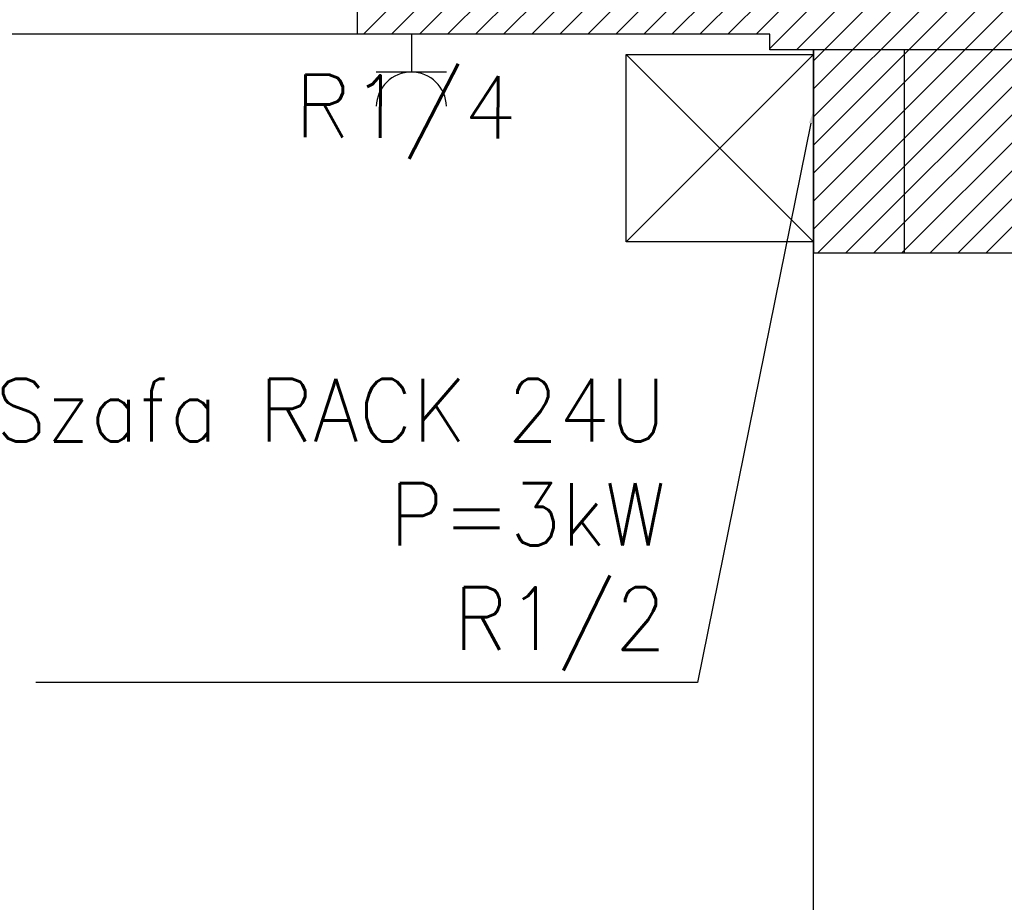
# Model space of a CAD drawing. Header units: millimetres. Extents: x 22250 to 51280, y -5012 to 7692.
# Tile 41 of 182: x 31875 to 32190, y 3171 to 3454. Entities that reach past the tile are written whole.
import ezdxf
from ezdxf import colors
from ezdxf.entities.mleader import LeaderData, LeaderLine
from ezdxf.math import Vec2, Vec3

# ---------------------------------------------------------------- set-up
doc = ezdxf.new("R2010")
doc.units = ezdxf.units.MM
for name, color, linetype in [('E_Elektryka', 1, 'Continuous'), ('E_Gniazda', 1, 'Continuous'), ('E_podklad', 252, 'Continuous')]:
    doc.layers.add(name, color=color, linetype=linetype)
doc.layers.add('E_Obwody', color=3, linetype='Continuous', lineweight=13)
doc.styles.get("Standard").update_dxf_attribs({"font": 'arial.ttf'})

msp = doc.modelspace()

# ---------------------------------------------------------------- hatches: boundary and pattern name
at = {"layer": 'E_podklad'}
h = msp.add_hatch(dxfattribs=at)
h.set_pattern_fill('ANSI31', color=256, scale=2)
h.set_pattern_definition([(45, (16286.52, -15796.4403), (-4.490128, 4.490128), [])])
h.paths.add_polyline_path([(32803.01, 2212.13), (32201.01, 2212.13), (32201.01, 2865.13), (32158.01, 2865.13), (32158.01, 2169.13), (32803.01, 2169.13)])
h.paths.add_polyline_path([(32156.01, 2865.13), (32129.01, 2865.13), (32129.01, 2574.13), (32114.01, 2574.13), (32114.01, 2205.13), (31971.01, 2205.13), (31971.01, 2162.13), (32156.01, 2162.13)])
h.paths.add_polyline_path([(32201.01, 3149.13), (32129.01, 3149.13), (32129.01, 3093.13), (32201.01, 3093.13)])
h.paths.add_polyline_path([(32201.01, 3444.13), (32158.01, 3444.13), (32158.01, 3379.13), (32201.01, 3379.13)])
h.paths.add_polyline_path([(32158.01, 3444.13), (32129.01, 3444.13), (32129.01, 3379.13), (32158.01, 3379.13)])
h.paths.add_polyline_path([(32229.01, 3487.13), (32158.01, 3487.13), (32158.01, 3492.13), (31983.04, 3492.13), (31983.04, 3484.13), (31983.01, 3449.13), (32115.01, 3449.13), (32115.01, 3444.13), (32229.01, 3444.13)])
h.paths.add_polyline_path([(32510.01, 3487.13), (32466.01, 3487.13), (32466.01, 3479.13), (32466.01, 3444.13), (32510.01, 3444.13)])
h.paths.add_polyline_path([(31757.01, 3492.13), (31706.01, 3492.13), (31706.01, 3484.13), (31706.01, 3449.13), (31757.01, 3449.13)])
h.paths.add_polyline_path([(31480.01, 3492.13), (31293.01, 3492.13), (31293.01, 3376.13), (31301.01, 3376.13), (31336.01, 3376.13), (31336.01, 3449.13), (31480.01, 3449.13)])
h.paths.add_polyline_path([(31336.01, 3156.13), (31293.01, 3156.13), (31293.01, 3100.13), (31301.01, 3100.13), (31336.01, 3100.13)])
h.paths.add_polyline_path([(31336.01, 2868.13), (31293.01, 2868.13), (31293.01, 2268.13), (31336.01, 2268.13)])
h.paths.add_polyline_path([(31812.01, 2053.13), (31336.01, 2053.13), (31336.01, 2072.13), (31293.01, 2072.13), (31293.01, 2010.13), (31812.01, 2010.13), (31812.01, 2022.05)])
h.paths.add_polyline_path([(32014.01, 2053.13), (31990.01, 2053.13), (31971.01, 2053.13), (31912.01, 2053.13), (31912.01, 2010.13), (32014.01, 2010.13)])

# ---------------------------------------------------------------- linework, layer by layer
at = {"layer": 'E_Elektryka', "color": 6}
for p, q in [((32069.01, 3442.65), (32129.01, 3442.65)), ((32069.01, 3382.65), (32069.01, 3442.65)), ((32129.01, 3442.65), (32069.01, 3382.65)), ((32069.01, 3442.65), (32129.01, 3382.65)), ((32129.01, 3442.65), (32129.01, 3382.65)), ((32129.01, 3382.65), (32069.01, 3382.65))]:
    msp.add_line(p, q, dxfattribs=at)
at = {"layer": 'E_Gniazda'}
for p, q in [((32000.23, 3449.13), (32000.23, 3437.01)), ((32011.48, 3437.01), (31988.98, 3437.01))]:
    msp.add_line(p, q, dxfattribs=at)
msp.add_arc((32000.23, 3425.76), 11.25, 1.3915, 178.6085, dxfattribs=at)
at = {"layer": 'E_podklad', "ltscale": 2}
for p, q in [((31983.01, 3449.13), (31983.01, 3492.13)), ((31983.01, 3449.13), (31757.01, 3449.13)), ((32129.01, 3444.13), (32129.01, 3379.13)), ((32158.01, 3444.13), (32158.01, 3379.13)), ((32129.01, 3379.13), (32201.01, 3379.13)), ((32129.01, 3149.13), (32129.01, 3379.13))]:
    msp.add_line(p, q, dxfattribs=at)
for points in [[(32114.01, 2313.13), (32114.01, 2574.13), (32129.01, 2574.13), (32129.01, 3444.13), (32115.01, 3444.13), (32115.01, 3449.13), (31336.01, 3449.13), (31336.01, 2313.13), (32114.01, 2313.13)], [(32229.01, 3444.13), (32115.01, 3444.13), (32115.01, 3449.13), (31983.01, 3449.13)]]:
    msp.add_lwpolyline(points, dxfattribs=at)

# ---------------------------------------------------------------- texts
at = {"layer": 'E_Obwody', "linetype": 'Continuous', "lineweight": 20, "insert": (31962.92, 3436.2), "char_height": 20, "width": 38.2199, "attachment_point": 1, "rotation": 359.5659}
msp.add_mtext('{\\Fsimplex,bigfont|c0;R1/4}', dxfattribs=at)

# ---------------------------------------------------------------- leaders
at = {"layer": 'E_Gniazda', "color": 30, "linetype": 'ByBlock', "lineweight": -3, "ltscale": 20}
ml = msp.add_multileader_mtext('Standard', dxfattribs=at)
ml.set_content('{\\Fsimplex|c0;Jedn. zewn. klim.\\PP=4,0kW\\PR1/27}', color=30)
ml.set_leader_properties()
ml.build(insert=Vec2(0, 0))
ml.multileader.update_dxf_attribs({"text_left_attachment_type": 5, "text_right_attachment_type": 5})
ctx = ml.context
ctx.base_point, ctx.char_height, ctx.plane_origin = Vec3(31677, 3472.21), 20, Vec3(34034.22, 3606.59)
ctx.left_attachment, ctx.right_attachment, ctx.text_align_type, ctx.attachment_type = 5, 5, 2, 2
notes = []
notes.append((ctx, [(0, (1, 1, 0), (31947.09, 3472.21), (-1, 0), 8, [(6, [(32132.05, 3539.9)], 0, [])])]))
ctx.mtext.insert, ctx.mtext.alignment, ctx.mtext.flow_direction = Vec3(31937.09, 3569.35), 3, 5
ml = msp.add_multileader_mtext('Standard', dxfattribs=at)
ml.set_content('{\\Fsimplex|c0;Szafa RACK 24U\\PP=3kW\\PR1/2}', color=30)
ml.set_leader_properties()
ml.build(insert=Vec2(0, 0))
ml.multileader.update_dxf_attribs({"text_left_attachment_type": 5, "text_right_attachment_type": 5})
ctx = ml.context
ctx.base_point, ctx.char_height, ctx.plane_origin = Vec3(31828.44, 3241.64), 20, Vec3(34031.18, 3491.23)
ctx.left_attachment, ctx.right_attachment, ctx.text_align_type, ctx.attachment_type = 5, 5, 2, 2
notes.append((ctx, [(0, (1, 1, 0), (32091.87, 3241.64), (-1, 0), 8, [(6, [(32129.01, 3424.54)], 0, [])])]))
ctx.mtext.insert, ctx.mtext.alignment, ctx.mtext.flow_direction = Vec3(32081.87, 3338.79), 3, 5
for ctx, leaders in notes:
    for number, flags, end, landing, length, lines in leaders:
        leader = LeaderData()
        leader.index, (leader.has_last_leader_line, leader.has_dogleg_vector, leader.attachment_direction) = number, flags
        leader.last_leader_point, leader.dogleg_vector, leader.dogleg_length = Vec3(end), Vec3(landing), length
        for number, points, colour, breaks in lines:
            line = LeaderLine()
            line.index, line.vertices, line.color, line.breaks = number, Vec3.list(points), colors.encode_raw_color(colour), breaks
            leader.lines.append(line)
        ctx.leaders.append(leader)

doc.saveas('drawing.dxf')
